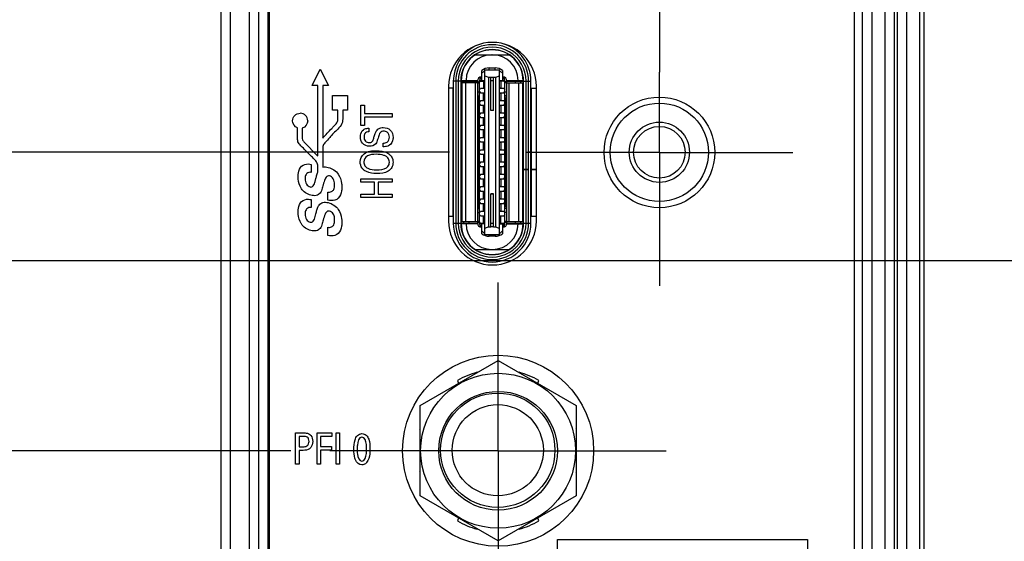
# Model space of a CAD drawing. Header units: inches. Extents: x 0 to 34, y 0 to 22.
# Tile 83 of 128: x 11.564 to 13.141, y 16.545 to 17.381. Entities that reach past the tile are written whole.
import ezdxf

# ---------------------------------------------------------------- set-up
doc = ezdxf.new("R2010")
doc.units = ezdxf.units.IN
doc.header["$LTSCALE"] = 1.87
doc.header["$MEASUREMENT"] = 0
doc.linetypes.add('CENTER', pattern=[0.6, 0.375, -0.075, 0.075, -0.075])
doc.layers.get('0').update_dxf_attribs({"linetype": 'CONTINUOUS'})
for name, color, linetype in [('02___PRT_ALL_AXES', 7, 'CONTINUOUS'), ('DEFAULT_1', 7, 'CENTER'), ('DIMENSIONS', 7, 'CONTINUOUS')]:
    doc.layers.add(name, color=color, linetype=linetype)
doc.styles.get("Standard").update_dxf_attribs({"font": 'txt', "width": 0.8})
doc.dimstyles.new('DIMSTYLE_3', dxfattribs={"dimtxt": 0.125, "dimasz": 0.18, "dimexe": 0.125, "dimexo": 0.0625, "dimgap": 0.03125, "dimtad": 0, "dimtih": 1, "dimtoh": 1, "dimzin": 0, "dimdsep": 46, "dimtxsty": 'STANDARD', "dimblk": '_FILLED', "dimblk1": '_FILLED', "dimblk2": '_FILLED', "dimcen": 0.09, "dimazin": 0, "dimtp": 0.01, "dimtm": 0.01, "dimtfac": 1, "dimtofl": 0, "dimtmove": 0, "dimatfit": 3, "dimldrblk": '_FILLED', "dimfxl": 1, "dimtolj": 1, "dimtzin": 0, "dimarcsym": 0})

# ---------------------------------------------------------------- blocks, each defined once
blk = doc.blocks.new('*D26')
at = {"layer": 'DIMENSIONS', "color": 2, "linetype": 'CONTINUOUS'}
blk.add_line((11.9986, 16.6905), (11.1985, 16.6905), dxfattribs=at)
at = {"layer": 'DIMENSIONS', "color": 2, "linetype": 'CONTINUOUS', "insert": (11.136, 16.753), "char_height": 0.125, "width": 1.325, "attachment_point": 3, "line_spacing_factor": 0.9}
blk.add_mtext('32.66{\\ftxt.shx;\\W1.000000;\\H0.125000; }[1.286]', dxfattribs=at)
blk = doc.blocks.new('_FILLED')
at = {"color": 0, "linetype": 'BYBLOCK'}
blk.add_solid([(0, 0), (-1, 0.1736), (-1, -0.1736)], dxfattribs=at)
blk = doc.blocks.new('*D27')
at = {"layer": 'DIMENSIONS', "color": 2, "linetype": 'CONTINUOUS'}
blk.add_line((12.2525, 17.1687), (11.1985, 17.1687), dxfattribs=at)
at = {"layer": 'DIMENSIONS', "color": 2, "linetype": 'CONTINUOUS', "insert": (11.136, 17.2312), "char_height": 0.125, "width": 1.325, "attachment_point": 3, "line_spacing_factor": 0.9}
blk.add_mtext('44.81{\\ftxt.shx;\\W1.000000;\\H0.125000; }[1.764]', dxfattribs=at)
blk = doc.blocks.new('*D28')
at = {"layer": 'DIMENSIONS', "color": 2, "linetype": 'CONTINUOUS'}
blk.add_line((12.2525, 17.856), (11.1985, 17.856), dxfattribs=at)
at = {"layer": 'DIMENSIONS', "color": 2, "linetype": 'CONTINUOUS', "insert": (11.136, 17.9185), "char_height": 0.125, "width": 1.325, "attachment_point": 3, "line_spacing_factor": 0.9}
blk.add_mtext('62.27{\\ftxt.shx;\\W1.000000;\\H0.125000; }[2.451]', dxfattribs=at)
blk = doc.blocks.new('*D30')
at = {"layer": 'DIMENSIONS', "color": 2, "linetype": 'CONTINUOUS'}
blk.add_line((17.1994, 16.5386), (17.1994, 14.717), dxfattribs=at)
at = {"layer": 'DIMENSIONS', "color": 2, "linetype": 'CONTINUOUS', "insert": (17.1369, 14.6545), "char_height": 0.125, "width": 1.425, "attachment_point": 3, "rotation": 90, "line_spacing_factor": 0.9}
blk.add_mtext('134.95{\\ftxt.shx;\\W1.000000;\\H0.125000; }[5.313]', dxfattribs=at)
blk = doc.blocks.new('*D33')
at = {"layer": 'DIMENSIONS', "color": 2, "linetype": 'CONTINUOUS'}
blk.add_line((19.3089, 16.5386), (19.3089, 14.717), dxfattribs=at)
at = {"layer": 'DIMENSIONS', "color": 2, "linetype": 'CONTINUOUS', "insert": (19.2464, 14.6545), "char_height": 0.125, "width": 1.425, "attachment_point": 3, "rotation": 90, "line_spacing_factor": 0.9}
blk.add_mtext('188.53{\\ftxt.shx;\\W1.000000;\\H0.125000; }[7.423]', dxfattribs=at)
blk = doc.blocks.new('*D38')
at = {"layer": 'DIMENSIONS', "color": 2, "linetype": 'CONTINUOUS'}
blk.add_line((23.5289, 16.5386), (23.5289, 14.717), dxfattribs=at)
at = {"layer": 'DIMENSIONS', "color": 2, "linetype": 'CONTINUOUS', "insert": (23.4664, 14.6545), "char_height": 0.125, "width": 1.525, "attachment_point": 3, "rotation": 90, "line_spacing_factor": 0.9}
blk.add_mtext('295.72{\\ftxt.shx;\\W1.000000;\\H0.125000; }[11.643]', dxfattribs=at)
blk = doc.blocks.new('*D43')
at = {"layer": 'DIMENSIONS', "color": 2, "linetype": 'CONTINUOUS'}
blk.add_line((18.2536, 16.7073), (18.2536, 14.717), dxfattribs=at)
at = {"layer": 'DIMENSIONS', "color": 2, "linetype": 'CONTINUOUS', "insert": (18.1911, 14.6545), "char_height": 0.125, "width": 1.425, "attachment_point": 3, "rotation": 90, "line_spacing_factor": 0.9}
blk.add_mtext('161.73{\\ftxt.shx;\\W1.000000;\\H0.125000; }[6.367]', dxfattribs=at)
blk = doc.blocks.new('*D44')
at = {"layer": 'DIMENSIONS', "color": 2, "linetype": 'CONTINUOUS'}
blk.add_line((17.9661, 16.9948), (11.1985, 16.9948), dxfattribs=at)
at = {"layer": 'DIMENSIONS', "color": 2, "linetype": 'CONTINUOUS', "insert": (11.136, 17.0573), "char_height": 0.125, "width": 1.325, "attachment_point": 3, "line_spacing_factor": 0.9}
blk.add_mtext('40.39{\\ftxt.shx;\\W1.000000;\\H0.125000; }[1.590]', dxfattribs=at)

msp = doc.modelspace()

# ---------------------------------------------------------------- linework, layer by layer
at = {"color": 7, "linetype": 'CONTINUOUS'}
for p, q in [((11.9014, 18.8322), (11.9014, 15.7644)), ((12.9499, 18.8324), (12.9499, 15.5047)), ((12.9649, 18.8324), (12.9649, 15.5047)), ((12.9695, 18.8278), (12.9695, 15.5093)), ((12.9845, 18.8278), (12.9845, 15.5093)), ((11.9319, 18.7818), (11.9319, 15.9366)), ((11.9468, 18.7818), (11.9468, 15.9366)), ((11.9469, 18.7818), (11.9469, 15.9366)), ((11.9619, 18.7818), (11.9619, 15.9366)), ((12.9141, 15.5538), (12.9141, 18.7818)), ((12.9142, 15.5537), (12.9142, 18.7818)), ((12.9292, 15.5537), (12.9292, 18.7818)), ((11.9637, 18.7709), (11.9637, 15.9552)), ((12.9011, 15.5674), (12.9011, 18.7709)), ((13.0053, 18.7771), (13.0053, 15.56)), ((12.3135, 17.3319), (12.3135, 17.3321)), ((12.3213, 17.3325), (12.3205, 17.3325)), ((12.3284, 17.3321), (12.3284, 17.3319)), ((12.2938, 17.3246), (12.348, 17.3246)), ((12.3044, 17.2835), (12.3044, 17.2994)), ((12.3091, 17.037), (12.3091, 17.3004)), ((12.3091, 17.3004), (12.3328, 17.3004)), ((12.3162, 17.3004), (12.3162, 17.3035)), ((12.3162, 17.3035), (12.3257, 17.3035)), ((12.3257, 17.3004), (12.3257, 17.3035)), ((12.3328, 17.037), (12.3328, 17.3004)), ((12.3375, 17.2994), (12.3375, 17.2835)), ((12.2587, 17.2825), (12.2587, 17.0549)), ((12.2705, 17.2825), (12.2587, 17.2825)), ((12.2627, 17.2825), (12.2627, 17.0549)), ((12.2666, 17.2825), (12.2666, 17.0549)), ((12.2705, 17.2825), (12.2705, 17.0549)), ((12.2713, 17.2835), (12.2974, 17.2835)), ((12.2713, 17.2833), (12.2713, 17.2825)), ((12.2713, 17.2825), (12.2973, 17.2825)), ((12.2721, 17.2947), (12.2722, 17.2947)), ((12.2722, 17.2947), (12.2727, 17.2947)), ((12.2732, 17.2967), (12.2728, 17.2967)), ((12.2757, 17.2797), (12.2757, 17.2825)), ((12.2835, 17.2825), (12.2835, 17.2797)), ((12.2934, 17.2825), (12.2934, 17.2835)), ((12.2973, 17.2827), (12.2973, 17.0547)), ((12.3005, 17.0547), (12.3005, 17.2827)), ((12.3005, 17.2805), (12.3024, 17.2825)), ((12.3005, 17.2825), (12.3091, 17.2825)), ((12.3006, 17.2835), (12.3091, 17.2835)), ((12.3013, 17.2825), (12.3013, 17.2835)), ((12.3017, 17.2851), (12.3017, 17.2887)), ((12.3036, 17.2858), (12.3036, 17.289)), ((12.3036, 17.289), (12.3044, 17.289)), ((12.3044, 17.2858), (12.3036, 17.2858)), ((12.3072, 17.2825), (12.3072, 17.2715)), ((12.3091, 17.2909), (12.315, 17.2886)), ((12.315, 17.2886), (12.315, 17.0488)), ((12.315, 17.2886), (12.319, 17.2886)), ((12.319, 17.2356), (12.319, 17.2886)), ((12.319, 17.2885), (12.3229, 17.2885)), ((12.3229, 17.283), (12.319, 17.283)), ((12.3229, 17.2356), (12.3229, 17.2886)), ((12.3229, 17.2886), (12.3268, 17.2886)), ((12.3268, 17.2886), (12.3328, 17.2909)), ((12.3268, 17.0488), (12.3268, 17.2886)), ((12.3328, 17.2835), (12.3413, 17.2835)), ((12.3414, 17.2825), (12.3328, 17.2825)), ((12.3335, 17.2825), (12.3335, 17.2835)), ((12.3347, 17.2825), (12.3347, 17.2715)), ((12.3383, 17.289), (12.3375, 17.289)), ((12.3383, 17.2858), (12.3375, 17.2858)), ((12.3383, 17.289), (12.3383, 17.2858)), ((12.3394, 17.2825), (12.3414, 17.2805)), ((12.3402, 17.2887), (12.3402, 17.2851)), ((12.3414, 17.0547), (12.3414, 17.2827)), ((12.3444, 17.2835), (12.3705, 17.2835)), ((12.3446, 17.0547), (12.3446, 17.2827)), ((12.3446, 17.2825), (12.3705, 17.2825)), ((12.3583, 17.2797), (12.3583, 17.2825)), ((12.3662, 17.2825), (12.3662, 17.2797)), ((12.3691, 17.2967), (12.3687, 17.2967)), ((12.3692, 17.2947), (12.3696, 17.2947)), ((12.3696, 17.2947), (12.3698, 17.2947)), ((12.3705, 17.2825), (12.3705, 17.2833)), ((12.3713, 17.0549), (12.3713, 17.2825)), ((12.3713, 17.2825), (12.3831, 17.2825)), ((12.3753, 17.1415), (12.3753, 17.2825)), ((12.3792, 17.0549), (12.3792, 17.2825)), ((12.3831, 17.1691), (12.3831, 17.2825)), ((12.2587, 17.2711), (12.2511, 17.2711)), ((12.258, 17.2711), (12.258, 17.0663)), ((12.2721, 17.2789), (12.2705, 17.2789)), ((12.2705, 17.273), (12.2713, 17.273)), ((12.2713, 17.273), (12.2713, 17.0644)), ((12.2721, 17.2797), (12.2721, 17.0577)), ((12.2973, 17.2797), (12.2721, 17.2797)), ((12.2784, 17.2797), (12.2784, 17.0577)), ((12.2942, 17.0577), (12.2942, 17.2797)), ((12.2973, 17.2815), (12.3005, 17.2815)), ((12.2973, 17.2795), (12.3005, 17.2795)), ((12.3005, 17.2685), (12.3024, 17.2705)), ((12.3091, 17.2705), (12.3024, 17.2705)), ((12.3072, 17.2715), (12.3091, 17.2715)), ((12.3328, 17.2715), (12.3347, 17.2715)), ((12.3394, 17.2705), (12.3328, 17.2705)), ((12.3394, 17.2705), (12.3414, 17.2685)), ((12.3446, 17.2815), (12.3414, 17.2815)), ((12.3446, 17.2795), (12.3414, 17.2795)), ((12.3446, 17.2797), (12.3698, 17.2797)), ((12.3477, 17.2797), (12.3477, 17.0577)), ((12.3635, 17.0577), (12.3635, 17.2797)), ((12.3698, 17.0577), (12.3698, 17.2797)), ((12.3698, 17.2789), (12.3713, 17.2789)), ((12.3705, 17.0644), (12.3705, 17.273)), ((12.3705, 17.273), (12.3713, 17.273)), ((12.3831, 17.2711), (12.3917, 17.2711)), ((12.3839, 17.1415), (12.3839, 17.2711)), ((12.2973, 17.2653), (12.3005, 17.2653)), ((12.2975, 17.2591), (12.3005, 17.2591)), ((12.2993, 17.0822), (12.2993, 17.2552)), ((12.2993, 17.2552), (12.3005, 17.2552)), ((12.3005, 17.2657), (12.3024, 17.2638)), ((12.3024, 17.2508), (12.3005, 17.2488)), ((12.3024, 17.2638), (12.3091, 17.2638)), ((12.3091, 17.2508), (12.3024, 17.2508)), ((12.3072, 17.2518), (12.3072, 17.2628)), ((12.3091, 17.2628), (12.3072, 17.2628)), ((12.3072, 17.2518), (12.3091, 17.2518)), ((12.3328, 17.2638), (12.3394, 17.2638)), ((12.3347, 17.2628), (12.3328, 17.2628)), ((12.3328, 17.2518), (12.3347, 17.2518)), ((12.3394, 17.2508), (12.3328, 17.2508)), ((12.3347, 17.2628), (12.3347, 17.2518)), ((12.3394, 17.2638), (12.3414, 17.2657)), ((12.3394, 17.2508), (12.3414, 17.2488)), ((12.3414, 17.2653), (12.3446, 17.2653)), ((12.3443, 17.2591), (12.3414, 17.2591)), ((12.3426, 17.2552), (12.3414, 17.2552)), ((12.3426, 17.2552), (12.3426, 17.0822)), ((12.3005, 17.2461), (12.3024, 17.2441)), ((12.3024, 17.2441), (12.3091, 17.2441)), ((12.3072, 17.2321), (12.3072, 17.2431)), ((12.3091, 17.2431), (12.3072, 17.2431)), ((12.3229, 17.2356), (12.319, 17.2356)), ((12.3229, 17.2356), (12.319, 17.2356)), ((12.3328, 17.2441), (12.3394, 17.2441)), ((12.3347, 17.2431), (12.3328, 17.2431)), ((12.3347, 17.2431), (12.3347, 17.2321)), ((12.3394, 17.2441), (12.3414, 17.2461)), ((12.3024, 17.2311), (12.3005, 17.2291)), ((12.3005, 17.2264), (12.3024, 17.2244)), ((12.3091, 17.2311), (12.3024, 17.2311)), ((12.3024, 17.2244), (12.3091, 17.2244)), ((12.3072, 17.2321), (12.3091, 17.2321)), ((12.3072, 17.2124), (12.3072, 17.2234)), ((12.3091, 17.2234), (12.3072, 17.2234)), ((12.3328, 17.2321), (12.3347, 17.2321)), ((12.3394, 17.2311), (12.3328, 17.2311)), ((12.3328, 17.2244), (12.3394, 17.2244)), ((12.3347, 17.2234), (12.3328, 17.2234)), ((12.3347, 17.2234), (12.3347, 17.2124)), ((12.3394, 17.2311), (12.3414, 17.2291)), ((12.3394, 17.2244), (12.3414, 17.2264)), ((12.3024, 17.2114), (12.3005, 17.2094)), ((12.3005, 17.2067), (12.3024, 17.2047)), ((12.3091, 17.2114), (12.3024, 17.2114)), ((12.3024, 17.2047), (12.3091, 17.2047)), ((12.3072, 17.2124), (12.3091, 17.2124)), ((12.3072, 17.1927), (12.3072, 17.2037)), ((12.3091, 17.2037), (12.3072, 17.2037)), ((12.3328, 17.2124), (12.3347, 17.2124)), ((12.3394, 17.2114), (12.3328, 17.2114)), ((12.3328, 17.2047), (12.3394, 17.2047)), ((12.3347, 17.2037), (12.3328, 17.2037)), ((12.3347, 17.2037), (12.3347, 17.1927)), ((12.3394, 17.2114), (12.3414, 17.2094)), ((12.3394, 17.2047), (12.3414, 17.2067)), ((12.3024, 17.1917), (12.3005, 17.1898)), ((12.3005, 17.187), (12.3024, 17.185)), ((12.3091, 17.1917), (12.3024, 17.1917)), ((12.3072, 17.1927), (12.3091, 17.1927)), ((12.3328, 17.1927), (12.3347, 17.1927)), ((12.3394, 17.1917), (12.3328, 17.1917)), ((12.3394, 17.1917), (12.3414, 17.1898)), ((12.3394, 17.185), (12.3414, 17.187)), ((12.3024, 17.172), (12.3005, 17.1701)), ((12.3024, 17.185), (12.3091, 17.185)), ((12.3091, 17.172), (12.3024, 17.172)), ((12.3072, 17.173), (12.3072, 17.1841)), ((12.3091, 17.1841), (12.3072, 17.1841)), ((12.3072, 17.173), (12.3091, 17.173)), ((12.3328, 17.185), (12.3394, 17.185)), ((12.3347, 17.1841), (12.3328, 17.1841)), ((12.3328, 17.173), (12.3347, 17.173)), ((12.3394, 17.172), (12.3328, 17.172)), ((12.3347, 17.1841), (12.3347, 17.173)), ((12.3394, 17.172), (12.3414, 17.1701)), ((12.3005, 17.1673), (12.3024, 17.1654)), ((12.3024, 17.1654), (12.3091, 17.1654)), ((12.3072, 17.1644), (12.3072, 17.1533)), ((12.3091, 17.1644), (12.3072, 17.1644)), ((12.3328, 17.1654), (12.3394, 17.1654)), ((12.3347, 17.1644), (12.3328, 17.1644)), ((12.3347, 17.1644), (12.3347, 17.1533)), ((12.3394, 17.1654), (12.3414, 17.1673)), ((12.3792, 17.1691), (12.3831, 17.1691)), ((12.3831, 17.1683), (12.3792, 17.1683)), ((12.3831, 17.0549), (12.3831, 17.1683)), ((12.3024, 17.1524), (12.3005, 17.1504)), ((12.3005, 17.1476), (12.3024, 17.1457)), ((12.3091, 17.1524), (12.3024, 17.1524)), ((12.3024, 17.1457), (12.3091, 17.1457)), ((12.3072, 17.1533), (12.3091, 17.1533)), ((12.3072, 17.1337), (12.3072, 17.1447)), ((12.3091, 17.1447), (12.3072, 17.1447)), ((12.3328, 17.1533), (12.3347, 17.1533)), ((12.3394, 17.1524), (12.3328, 17.1524)), ((12.3328, 17.1457), (12.3394, 17.1457)), ((12.3347, 17.1447), (12.3328, 17.1447)), ((12.3347, 17.1447), (12.3347, 17.1337)), ((12.3394, 17.1524), (12.3414, 17.1504)), ((12.3394, 17.1457), (12.3414, 17.1476)), ((12.3713, 17.1415), (12.3792, 17.1415)), ((12.3713, 17.1407), (12.3792, 17.1407)), ((12.3753, 17.0549), (12.3753, 17.1407)), ((12.3831, 17.1415), (12.3917, 17.1415)), ((12.3831, 17.1407), (12.3917, 17.1407)), ((12.3839, 17.0663), (12.3839, 17.1407)), ((12.3024, 17.1327), (12.3005, 17.1307)), ((12.3005, 17.128), (12.3024, 17.126)), ((12.3091, 17.1327), (12.3024, 17.1327)), ((12.3024, 17.126), (12.3091, 17.126)), ((12.3072, 17.1337), (12.3091, 17.1337)), ((12.3072, 17.114), (12.3072, 17.125)), ((12.3091, 17.125), (12.3072, 17.125)), ((12.3328, 17.1337), (12.3347, 17.1337)), ((12.3394, 17.1327), (12.3328, 17.1327)), ((12.3328, 17.126), (12.3394, 17.126)), ((12.3347, 17.125), (12.3328, 17.125)), ((12.3347, 17.125), (12.3347, 17.114)), ((12.3394, 17.1327), (12.3414, 17.1307)), ((12.3394, 17.126), (12.3414, 17.128)), ((12.3024, 17.113), (12.3005, 17.111)), ((12.3005, 17.1083), (12.3024, 17.1063)), ((12.3091, 17.113), (12.3024, 17.113)), ((12.3072, 17.114), (12.3091, 17.114)), ((12.3328, 17.114), (12.3347, 17.114)), ((12.3394, 17.113), (12.3328, 17.113)), ((12.3394, 17.113), (12.3414, 17.111)), ((12.3394, 17.1063), (12.3414, 17.1083)), ((12.3024, 17.0933), (12.3005, 17.0913)), ((12.3024, 17.1063), (12.3091, 17.1063)), ((12.3091, 17.0933), (12.3024, 17.0933)), ((12.3072, 17.0943), (12.3072, 17.1053)), ((12.3091, 17.1053), (12.3072, 17.1053)), ((12.3072, 17.0943), (12.3091, 17.0943)), ((12.319, 17.0488), (12.319, 17.1018)), ((12.3229, 17.1018), (12.319, 17.1018)), ((12.319, 17.1018), (12.3229, 17.1018)), ((12.3229, 17.0488), (12.3229, 17.1018)), ((12.3328, 17.1063), (12.3394, 17.1063)), ((12.3347, 17.1053), (12.3328, 17.1053)), ((12.3328, 17.0943), (12.3347, 17.0943)), ((12.3394, 17.0933), (12.3328, 17.0933)), ((12.3347, 17.1053), (12.3347, 17.0943)), ((12.3394, 17.0933), (12.3414, 17.0913)), ((12.2975, 17.0783), (12.3005, 17.0783)), ((12.2993, 17.0822), (12.3005, 17.0822)), ((12.3005, 17.0886), (12.3024, 17.0866)), ((12.3024, 17.0866), (12.3091, 17.0866)), ((12.3072, 17.0746), (12.3072, 17.0856)), ((12.3091, 17.0856), (12.3072, 17.0856)), ((12.3328, 17.0866), (12.3394, 17.0866)), ((12.3347, 17.0856), (12.3328, 17.0856)), ((12.3347, 17.0856), (12.3347, 17.0746)), ((12.3394, 17.0866), (12.3414, 17.0886)), ((12.3426, 17.0822), (12.3414, 17.0822)), ((12.3443, 17.0783), (12.3414, 17.0783)), ((12.2511, 17.0663), (12.2587, 17.0663)), ((12.2705, 17.0644), (12.2713, 17.0644)), ((12.2973, 17.0721), (12.3005, 17.0721)), ((12.3005, 17.0717), (12.3024, 17.0736)), ((12.3024, 17.0669), (12.3005, 17.0689)), ((12.3091, 17.0736), (12.3024, 17.0736)), ((12.3024, 17.0669), (12.3091, 17.0669)), ((12.3072, 17.0746), (12.3091, 17.0746)), ((12.3072, 17.0549), (12.3072, 17.0659)), ((12.3091, 17.0659), (12.3072, 17.0659)), ((12.3328, 17.0746), (12.3347, 17.0746)), ((12.3394, 17.0736), (12.3328, 17.0736)), ((12.3328, 17.0669), (12.3394, 17.0669)), ((12.3347, 17.0659), (12.3328, 17.0659)), ((12.3347, 17.0549), (12.3347, 17.0659)), ((12.3394, 17.0736), (12.3414, 17.0717)), ((12.3414, 17.0689), (12.3394, 17.0669)), ((12.3446, 17.0721), (12.3414, 17.0721)), ((12.3713, 17.0644), (12.3705, 17.0644)), ((12.3831, 17.0663), (12.3917, 17.0663)), ((12.2587, 17.0549), (12.2705, 17.0549)), ((12.2705, 17.0585), (12.2721, 17.0585)), ((12.2713, 17.0549), (12.2713, 17.0541)), ((12.2713, 17.0549), (12.2973, 17.0549)), ((12.2974, 17.0539), (12.2713, 17.0539)), ((12.2721, 17.0577), (12.2973, 17.0577)), ((12.2757, 17.0549), (12.2757, 17.0577)), ((12.2835, 17.0577), (12.2835, 17.0549)), ((12.2973, 17.0579), (12.3005, 17.0579)), ((12.2973, 17.0559), (12.3005, 17.0559)), ((12.3024, 17.0549), (12.3005, 17.0569)), ((12.3005, 17.0549), (12.3091, 17.0549)), ((12.3091, 17.0539), (12.3006, 17.0539)), ((12.3017, 17.0487), (12.3017, 17.0523)), ((12.3036, 17.0484), (12.3036, 17.0516)), ((12.3036, 17.0516), (12.3044, 17.0516)), ((12.3036, 17.0484), (12.3044, 17.0484)), ((12.3044, 17.038), (12.3044, 17.0539)), ((12.3083, 17.0549), (12.3083, 17.0539)), ((12.315, 17.0488), (12.3091, 17.0465)), ((12.315, 17.0488), (12.319, 17.0488)), ((12.3229, 17.0544), (12.319, 17.0544)), ((12.3229, 17.0489), (12.319, 17.0489)), ((12.3229, 17.0488), (12.3268, 17.0488)), ((12.3268, 17.0488), (12.3328, 17.0465)), ((12.3328, 17.0549), (12.3414, 17.0549)), ((12.3328, 17.0539), (12.3413, 17.0539)), ((12.3375, 17.0539), (12.3375, 17.038)), ((12.3375, 17.0516), (12.3383, 17.0516)), ((12.3383, 17.0484), (12.3375, 17.0484)), ((12.3383, 17.0516), (12.3383, 17.0484)), ((12.3414, 17.0569), (12.3394, 17.0549)), ((12.3402, 17.0523), (12.3402, 17.0487)), ((12.3406, 17.0549), (12.3406, 17.0539)), ((12.3414, 17.0579), (12.3446, 17.0579)), ((12.3446, 17.0559), (12.3414, 17.0559)), ((12.3444, 17.0539), (12.3705, 17.0539)), ((12.3446, 17.0577), (12.3698, 17.0577)), ((12.3446, 17.0549), (12.3705, 17.0549)), ((12.3485, 17.0549), (12.3485, 17.0539)), ((12.3583, 17.0549), (12.3583, 17.0577)), ((12.3662, 17.0577), (12.3662, 17.0549)), ((12.3713, 17.0585), (12.3698, 17.0585)), ((12.3705, 17.0541), (12.3705, 17.0549)), ((12.3713, 17.0549), (12.3831, 17.0549)), ((12.2727, 17.0427), (12.2722, 17.0427)), ((12.2728, 17.0407), (12.2732, 17.0407)), ((12.3091, 17.037), (12.3328, 17.037)), ((12.3162, 17.0339), (12.3162, 17.037)), ((12.3257, 17.0339), (12.3162, 17.0339)), ((12.3257, 17.037), (12.3257, 17.0339)), ((12.3687, 17.0407), (12.3691, 17.0407)), ((12.3692, 17.0427), (12.3696, 17.0427)), ((12.2938, 17.0128), (12.348, 17.0128)), ((12.3135, 17.0052), (12.3135, 17.0055)), ((12.3205, 17.0049), (12.3213, 17.0049)), ((12.3284, 17.0055), (12.3284, 17.0052)), ((12.2054, 16.7627), (12.3304, 16.8349)), ((12.3304, 16.8349), (12.4554, 16.7627)), ((12.2972, 16.8157), (12.2969, 16.8162)), ((12.3639, 16.8162), (12.3637, 16.8157)), ((12.2653, 16.8031), (12.2668, 16.7982)), ((12.394, 16.7982), (12.3956, 16.8031)), ((12.2054, 16.6184), (12.2054, 16.7627)), ((12.4554, 16.7627), (12.4554, 16.6184)), ((12.2048, 16.724), (12.2054, 16.7237)), ((12.4554, 16.7237), (12.456, 16.724)), ((12.2054, 16.6574), (12.2048, 16.657)), ((12.456, 16.657), (12.4554, 16.6574)), ((12.3304, 16.5462), (12.2054, 16.6184)), ((12.4554, 16.6184), (12.3304, 16.5462)), ((12.2668, 16.5829), (12.2653, 16.578)), ((12.3956, 16.578), (12.394, 16.5829))]:
    msp.add_line(p, q, dxfattribs=at)
at = {"color": 40, "linetype": 'CONTINUOUS'}
for p, q in [((12.0327, 17.2756), (12.0457, 17.3015)), ((12.0457, 17.3015), (12.0586, 17.2756)), ((12.0418, 17.2756), (12.0327, 17.2756)), ((12.0418, 17.1626), (12.0418, 17.2756)), ((12.0496, 17.2756), (12.0496, 17.191)), ((12.0586, 17.2756), (12.0496, 17.2756)), ((12.0651, 17.2357), (12.0651, 17.2596)), ((12.0651, 17.2596), (12.089, 17.2596)), ((12.089, 17.2596), (12.089, 17.2357)), ((12.074, 17.2357), (12.0651, 17.2357)), ((12.074, 17.2244), (12.074, 17.2357)), ((12.0818, 17.2357), (12.0818, 17.2244)), ((12.089, 17.2357), (12.0818, 17.2357)), ((12.1108, 17.2114), (12.1108, 17.2438)), ((12.1108, 17.2438), (12.1167, 17.2438)), ((12.1167, 17.2438), (12.1167, 17.2304)), ((12.1167, 17.2304), (12.161, 17.2304)), ((12.1167, 17.2249), (12.1167, 17.2114)), ((12.161, 17.2249), (12.1167, 17.2249)), ((12.161, 17.2304), (12.161, 17.2249)), ((12.0091, 17.1927), (12.0091, 17.2075)), ((12.0169, 17.2072), (12.0169, 17.1927)), ((12.1167, 17.2114), (12.1108, 17.2114)), ((12.1233, 17.207), (12.1233, 17.2012)), ((12.0203, 17.1843), (12.0409, 17.1635)), ((12.0497, 17.1779), (12.0496, 17.1748)), ((12.0496, 17.1748), (12.0496, 17.1446)), ((12.1463, 17.1774), (12.1463, 17.1832)), ((12.0409, 17.1635), (12.0418, 17.1626)), ((12.0313, 17.1491), (12.0313, 17.1363)), ((12.0418, 17.1366), (12.0418, 17.1445)), ((12.0374, 17.1219), (12.0385, 17.1263)), ((12.0414, 17.1356), (12.0418, 17.1366)), ((12.1108, 17.1205), (12.1108, 17.126)), ((12.1108, 17.126), (12.161, 17.126)), ((12.161, 17.126), (12.161, 17.1205)), ((12.0502, 17.116), (12.0499, 17.1147)), ((12.0503, 17.1164), (12.0502, 17.116)), ((12.1323, 17.1205), (12.1108, 17.1205)), ((12.1323, 17.1014), (12.1323, 17.1205)), ((12.1383, 17.1205), (12.1383, 17.1014)), ((12.161, 17.1205), (12.1383, 17.1205)), ((12.0313, 17.0926), (12.0313, 17.0798)), ((12.0579, 17.0916), (12.0579, 17.1048)), ((12.1108, 17.0959), (12.1108, 17.1014)), ((12.1108, 17.1014), (12.1323, 17.1014)), ((12.161, 17.0959), (12.1108, 17.0959)), ((12.1383, 17.1014), (12.161, 17.1014)), ((12.161, 17.1014), (12.161, 17.0959)), ((12.0502, 17.0595), (12.0499, 17.0582)), ((12.0579, 17.0351), (12.0579, 17.0483)), ((12.0062, 16.6688), (12.0062, 16.719)), ((12.0062, 16.719), (12.0196, 16.719)), ((12.0405, 16.6688), (12.0405, 16.719)), ((12.0405, 16.719), (12.0644, 16.719)), ((12.0644, 16.719), (12.0644, 16.7131)), ((12.071, 16.6688), (12.071, 16.719)), ((12.071, 16.719), (12.0766, 16.719)), ((12.0766, 16.719), (12.0766, 16.6688)), ((12.0117, 16.7133), (12.0117, 16.6969)), ((12.0195, 16.7133), (12.0117, 16.7133)), ((12.0462, 16.7131), (12.0462, 16.6974)), ((12.0644, 16.7131), (12.0462, 16.7131)), ((12.0117, 16.6969), (12.0184, 16.6969)), ((12.0117, 16.6911), (12.0117, 16.6688)), ((12.0182, 16.6911), (12.0117, 16.6911)), ((12.0462, 16.6974), (12.0634, 16.6974)), ((12.0462, 16.6916), (12.0462, 16.6688)), ((12.0634, 16.6916), (12.0462, 16.6916)), ((12.0634, 16.6974), (12.0634, 16.6916)), ((12.0117, 16.6688), (12.0062, 16.6688)), ((12.0462, 16.6688), (12.0405, 16.6688)), ((12.0766, 16.6688), (12.071, 16.6688)), ((12.4258, 15.7521), (12.4258, 16.5484)), ((12.4258, 16.5484), (12.826, 16.5484)), ((12.826, 16.5484), (12.826, 16.2916))]:
    msp.add_line(p, q, dxfattribs=at)
at = {"color": 7, "linetype": 'CONTINUOUS'}
msp.add_lwpolyline([(11.8864, 18.8322), (11.8864, 15.7601), (11.8864, 15.755), (11.8864, 15.7501), (11.8864, 15.7454), (11.8864, 15.7408)], dxfattribs=at)
for centre, radius in [((12.5887, 17.1685), 0.0482), ((12.5887, 17.1685), 0.0413), ((12.3304, 16.6905), 0.124), ((12.3304, 16.6905), 0.095)]:
    msp.add_circle(centre, radius, dxfattribs=at)
for centre, radius, start, end in [((12.3209, 17.2825), 0.0622, 118.4166, 180), ((12.3209, 17.2825), 0.0583, 0, 180), ((12.3209, 17.2825), 0.0543, 359.9999, 180.0001), ((12.3209, 17.2825), 0.0504, 0, 180), ((12.3205, 17.2833), 0.0492, 90, 180), ((12.3213, 17.2833), 0.0492, 0, 90), ((12.3209, 17.2825), 0.0622, 0, 73.5393), ((12.3205, 17.2833), 0.0413, 90, 179.7272), ((12.3213, 17.2833), 0.0413, 0.2728, 89.9808), ((12.3162, 17.2846), 0.0189, 90, 128.6822), ((12.3162, 17.2846), 0.0157, 116.7437, 138.5904), ((12.3257, 17.2846), 0.0189, 51.3178, 90), ((12.3257, 17.2846), 0.0157, 41.4096, 63.2563), ((12.3036, 17.2827), 0.0063, 90, 180), ((12.3036, 17.2827), 0.00315, 90, 180), ((12.3383, 17.2827), 0.0063, 0, 90), ((12.3383, 17.2827), 0.00315, 0, 90), ((12.3209, 17.0549), 0.0622, 180, 360), ((12.3209, 17.0549), 0.0583, 180, 360), ((12.3209, 17.0549), 0.0543, 179.9999, 0.0001), ((12.3209, 17.0549), 0.0504, 180, 360), ((12.3205, 17.0541), 0.0492, 180, 270), ((12.3205, 17.0541), 0.0413, 180.2728, 269.9808), ((12.3036, 17.0547), 0.0063, 180, 270), ((12.3036, 17.0547), 0.00315, 180, 270), ((12.3213, 17.0541), 0.0492, 270, 360), ((12.3213, 17.0541), 0.0413, 270, 359.7272), ((12.3383, 17.0547), 0.0063, 270, 360), ((12.3383, 17.0547), 0.00315, 270, 360), ((12.272, 17.0275), 0.0152, 89.2264, 89.947), ((12.3162, 17.0528), 0.0157, 221.4096, 243.2563), ((12.3162, 17.0528), 0.0189, 231.3178, 270), ((12.3257, 17.0528), 0.0189, 270, 308.6822), ((12.3257, 17.0528), 0.0157, 296.7437, 318.5904), ((12.3699, 17.0646), 0.0219, 269.4562, 269.9621), ((12.3304, 16.6905), 0.13, 104.9332, 120.0668), ((12.3304, 16.6905), 0.13, 59.9332, 75.0668), ((12.3304, 16.6905), 0.13, 164.225, 165.0668), ((12.3304, 16.6905), 0.13, 14.9332, 15.8311), ((12.3304, 16.6905), 0.13, 194.9332, 195.775), ((12.3304, 16.6905), 0.13, 344.1689, 345.0668), ((12.3304, 16.6905), 0.13, 239.9332, 255.0668), ((12.3304, 16.6905), 0.13, 284.9332, 300.0668)]:
    msp.add_arc(centre, radius, start, end, dxfattribs=at)
at = {"color": 40, "linetype": 'CONTINUOUS'}
for centre, radius, start, end in [((12.0135, 17.2189), 0.0121, 0.021, 89.979), ((10.8987, 17.3642), 1.1772, 345.2993, 345.5196), ((12.0425, 17.0614), 0.00792, 346.2504, 348.9679)]:
    msp.add_arc(centre, radius, start, end, dxfattribs=at)
at = {"color": 7, "linetype": 'CONTINUOUS'}
for centre, major_axis, start_param, end_param in [((12.2977, 17.2622), (0, 0.00315), -3.394273, -3.252934), ((12.2973, 17.2552), (0, 0.00394), -1.570796, -0.111341), ((12.3446, 17.2552), (0, 0.00394), 0.111341, 1.570796), ((12.3442, 17.2622), (0, 0.00315), -3.030252, -2.888912), ((12.2977, 17.0752), (0, 0.00315), 0.111341, 0.25268), ((12.2973, 17.0822), (0, 0.00394), -3.030252, -1.570796), ((12.3446, 17.0822), (0, 0.00394), -4.712389, -3.252934), ((12.3442, 17.0752), (0, 0.00315), -0.25268, -0.111341)]:
    msp.add_ellipse(centre, major_axis=major_axis, ratio=0.5, start_param=start_param, end_param=end_param, dxfattribs=at)
at = {"color": 40, "linetype": 'CONTINUOUS'}
for points, knots in [([(12.0013, 17.2189), (12.0013, 17.222), (12.0039, 17.2284), (12.0104, 17.231), (12.0135, 17.231)], [0, 0, 0, 0, 0.499277, 1, 1, 1, 1]), ([(12.0681, 17.2109), (12.07, 17.2129), (12.0737, 17.2168), (12.074, 17.2221), (12.074, 17.2244)], [0, 0, 0, 0, 0.544079, 1, 1, 1, 1]), ([(12.0818, 17.2244), (12.0818, 17.2211), (12.0811, 17.2137), (12.0762, 17.2081), (12.0736, 17.2054)], [0, 0, 0, 0, 0.467055, 1, 1, 1, 1]), ([(12.0496, 17.191), (12.0543, 17.1963), (12.0604, 17.203), (12.0667, 17.2095), (12.0681, 17.2109)], [0, 0, 0, 0, 0.781053, 1, 1, 1, 1]), ([(12.0736, 17.2054), (12.0692, 17.2011), (12.062, 17.194), (12.0546, 17.1848), (12.0498, 17.1801), (12.0497, 17.1779)], [0, 0, 0, 0, 0.505719, 0.819148, 1, 1, 1, 1]), ([(12.1098, 17.1933), (12.1098, 17.1941), (12.11, 17.1982), (12.1121, 17.2026), (12.1148, 17.2045)], [0, 0, 0, 0, 0.195211, 1, 1, 1, 1]), ([(12.1148, 17.2045), (12.1155, 17.2051), (12.1181, 17.2066), (12.1212, 17.2069), (12.1233, 17.207)], [0, 0, 0, 0, 0.297001, 1, 1, 1, 1]), ([(12.1312, 17.1911), (12.1318, 17.193), (12.1332, 17.1974), (12.1348, 17.202), (12.1365, 17.204)], [0, 0, 0, 0, 0.42926, 1, 1, 1, 1]), ([(12.1365, 17.204), (12.1372, 17.2049), (12.1401, 17.2074), (12.144, 17.208), (12.1465, 17.208)], [0, 0, 0, 0, 0.305385, 1, 1, 1, 1]), ([(12.1465, 17.208), (12.1505, 17.208), (12.1594, 17.2054), (12.1622, 17.1964), (12.1622, 17.1922)], [0, 0, 0, 0, 0.485275, 1, 1, 1, 1]), ([(12.0146, 17.1789), (12.0128, 17.1809), (12.0091, 17.1848), (12.0091, 17.1903), (12.0091, 17.1927)], [0, 0, 0, 0, 0.514857, 1, 1, 1, 1]), ([(12.0169, 17.1927), (12.0169, 17.1912), (12.0166, 17.1878), (12.0192, 17.1855), (12.0203, 17.1843)], [0, 0, 0, 0, 0.484306, 1, 1, 1, 1]), ([(12.1245, 17.178), (12.1204, 17.178), (12.112, 17.1813), (12.1098, 17.1896), (12.1098, 17.1933)], [0, 0, 0, 0, 0.523969, 1, 1, 1, 1]), ([(12.1233, 17.2012), (12.121, 17.2011), (12.1163, 17.1994), (12.1157, 17.1947), (12.1157, 17.1928)], [0, 0, 0, 0, 0.539897, 1, 1, 1, 1]), ([(12.1157, 17.1928), (12.1157, 17.1905), (12.1168, 17.1856), (12.1217, 17.1839), (12.1238, 17.1839)], [0, 0, 0, 0, 0.518214, 1, 1, 1, 1]), ([(12.1238, 17.1839), (12.1255, 17.1839), (12.1296, 17.1852), (12.1307, 17.1892), (12.1312, 17.1911)], [0, 0, 0, 0, 0.460959, 1, 1, 1, 1]), ([(12.1388, 17.1931), (12.1384, 17.1917), (12.1372, 17.188), (12.136, 17.1841), (12.1344, 17.1822)], [0, 0, 0, 0, 0.354547, 1, 1, 1, 1]), ([(12.1473, 17.2023), (12.1452, 17.2023), (12.1404, 17.2002), (12.1395, 17.1954), (12.1388, 17.1931)], [0, 0, 0, 0, 0.461474, 1, 1, 1, 1]), ([(12.1463, 17.1832), (12.1485, 17.1833), (12.1542, 17.1837), (12.1563, 17.1899), (12.1563, 17.1929)], [0, 0, 0, 0, 0.416279, 1, 1, 1, 1]), ([(12.1563, 17.1929), (12.1563, 17.1957), (12.1542, 17.2011), (12.1492, 17.2023), (12.1473, 17.2023)], [0, 0, 0, 0, 0.603078, 1, 1, 1, 1]), ([(12.1622, 17.1922), (12.1622, 17.1913), (12.1619, 17.1867), (12.1596, 17.1817), (12.1565, 17.1798)], [0, 0, 0, 0, 0.200639, 1, 1, 1, 1]), ([(12.0354, 17.158), (12.0338, 17.1596), (12.0268, 17.1666), (12.0198, 17.1734), (12.0146, 17.1789)], [0, 0, 0, 0, 0.236127, 1, 1, 1, 1]), ([(12.1565, 17.1798), (12.1556, 17.1792), (12.1524, 17.1777), (12.1488, 17.1774), (12.1463, 17.1774)], [0, 0, 0, 0, 0.294273, 1, 1, 1, 1]), ([(12.0418, 17.1445), (12.0418, 17.1468), (12.0412, 17.1521), (12.0374, 17.156), (12.0354, 17.158)], [0, 0, 0, 0, 0.444702, 1, 1, 1, 1]), ([(12.1095, 17.1529), (12.1095, 17.1579), (12.1158, 17.17), (12.1288, 17.171), (12.1354, 17.171)], [0, 0, 0, 0, 0.425095, 1, 1, 1, 1]), ([(12.1353, 17.1652), (12.1305, 17.1652), (12.1212, 17.1653), (12.1153, 17.1567), (12.1153, 17.153)], [0, 0, 0, 0, 0.566715, 1, 1, 1, 1]), ([(12.1517, 17.1615), (12.1504, 17.1624), (12.1452, 17.1646), (12.1394, 17.1652), (12.1353, 17.1652)], [0, 0, 0, 0, 0.273474, 1, 1, 1, 1]), ([(12.1354, 17.171), (12.1417, 17.171), (12.1513, 17.17), (12.1608, 17.1617), (12.1622, 17.1556), (12.1622, 17.1525)], [0, 0, 0, 0, 0.517298, 0.746566, 1, 1, 1, 1]), ([(12.1563, 17.1527), (12.1563, 17.1551), (12.1551, 17.1588), (12.1525, 17.161), (12.1517, 17.1615)], [0, 0, 0, 0, 0.717747, 1, 1, 1, 1]), ([(12.0103, 17.13), (12.0103, 17.1318), (12.0106, 17.1375), (12.0128, 17.1436), (12.0158, 17.1463)], [0, 0, 0, 0, 0.302308, 1, 1, 1, 1]), ([(12.0158, 17.1463), (12.0186, 17.1489), (12.0245, 17.1503), (12.0297, 17.1494), (12.0313, 17.1491)], [0, 0, 0, 0, 0.703892, 1, 1, 1, 1]), ([(12.1162, 17.1395), (12.1149, 17.1405), (12.1112, 17.144), (12.1095, 17.1494), (12.1095, 17.1529)], [0, 0, 0, 0, 0.310864, 1, 1, 1, 1]), ([(12.1153, 17.153), (12.1153, 17.1508), (12.1164, 17.1464), (12.1239, 17.1407), (12.131, 17.1402), (12.1358, 17.1402)], [0, 0, 0, 0, 0.242238, 0.467552, 1, 1, 1, 1]), ([(12.1622, 17.1525), (12.1622, 17.1495), (12.161, 17.1437), (12.1519, 17.1353), (12.1424, 17.1344), (12.1362, 17.1344)], [0, 0, 0, 0, 0.250156, 0.475491, 1, 1, 1, 1]), ([(12.1517, 17.1438), (12.1525, 17.1443), (12.1552, 17.1465), (12.1563, 17.1502), (12.1563, 17.1527)], [0, 0, 0, 0, 0.283286, 1, 1, 1, 1]), ([(12.0155, 17.1101), (12.0146, 17.1114), (12.0113, 17.1175), (12.0103, 17.1246), (12.0103, 17.13)], [0, 0, 0, 0, 0.228061, 1, 1, 1, 1]), ([(12.024, 17.1345), (12.0235, 17.1341), (12.0218, 17.1316), (12.0214, 17.1283), (12.0214, 17.1259)], [0, 0, 0, 0, 0.205172, 1, 1, 1, 1]), ([(12.0385, 17.1263), (12.0388, 17.1273), (12.0397, 17.1305), (12.0406, 17.1336), (12.0414, 17.1356)], [0, 0, 0, 0, 0.326157, 1, 1, 1, 1]), ([(12.0603, 17.1308), (12.0593, 17.131), (12.0561, 17.1305), (12.0526, 17.1246), (12.0511, 17.1196), (12.0503, 17.1164)], [0, 0, 0, 0, 0.153369, 0.469207, 1, 1, 1, 1]), ([(12.0745, 17.1333), (12.0775, 17.129), (12.0798, 17.1218), (12.0802, 17.1146), (12.0802, 17.1126)], [0, 0, 0, 0, 0.72496, 1, 1, 1, 1]), ([(12.1362, 17.1344), (12.1347, 17.1344), (12.1278, 17.1346), (12.1205, 17.1364), (12.1162, 17.1395)], [0, 0, 0, 0, 0.226015, 1, 1, 1, 1]), ([(12.0295, 17.1129), (12.0311, 17.1125), (12.0359, 17.1147), (12.0367, 17.1193), (12.0374, 17.1219)], [0, 0, 0, 0, 0.373966, 1, 1, 1, 1]), ([(12.0499, 17.1147), (12.0496, 17.1134), (12.0485, 17.1093), (12.0471, 17.1052), (12.0453, 17.1029)], [0, 0, 0, 0, 0.321905, 1, 1, 1, 1]), ([(12.066, 17.1071), (12.0664, 17.1076), (12.0683, 17.1105), (12.0686, 17.1141), (12.0686, 17.1169)], [0, 0, 0, 0, 0.200647, 1, 1, 1, 1]), ([(12.0802, 17.1126), (12.0802, 17.1107), (12.0799, 17.1045), (12.0776, 17.0979), (12.0744, 17.0949)], [0, 0, 0, 0, 0.302726, 1, 1, 1, 1]), ([(12.0158, 17.0898), (12.0186, 17.0924), (12.0245, 17.0938), (12.0297, 17.0929), (12.0313, 17.0926)], [0, 0, 0, 0, 0.70397, 1, 1, 1, 1]), ([(12.0579, 17.1048), (12.0588, 17.1047), (12.0616, 17.1045), (12.0646, 17.1056), (12.066, 17.1071)], [0, 0, 0, 0, 0.296389, 1, 1, 1, 1]), ([(12.0744, 17.0949), (12.0715, 17.0921), (12.0652, 17.0904), (12.0596, 17.0913), (12.0579, 17.0916)], [0, 0, 0, 0, 0.704005, 1, 1, 1, 1]), ([(12.0103, 17.0735), (12.0103, 17.0753), (12.0106, 17.081), (12.0128, 17.0871), (12.0158, 17.0898)], [0, 0, 0, 0, 0.302633, 1, 1, 1, 1]), ([(12.024, 17.0781), (12.0235, 17.0776), (12.0218, 17.0751), (12.0214, 17.0718), (12.0214, 17.0694)], [0, 0, 0, 0, 0.205095, 1, 1, 1, 1]), ([(12.0385, 17.0698), (12.0388, 17.0708), (12.0397, 17.0739), (12.0406, 17.0771), (12.0414, 17.0791)], [0, 0, 0, 0, 0.326344, 1, 1, 1, 1]), ([(12.0745, 17.0768), (12.0775, 17.0725), (12.0798, 17.0653), (12.0802, 17.0581), (12.0802, 17.0561)], [0, 0, 0, 0, 0.724545, 1, 1, 1, 1]), ([(12.0155, 17.0536), (12.0146, 17.0549), (12.0113, 17.061), (12.0103, 17.0681), (12.0103, 17.0735)], [0, 0, 0, 0, 0.227702, 1, 1, 1, 1]), ([(12.0295, 17.0564), (12.0311, 17.056), (12.0359, 17.0582), (12.0367, 17.0628), (12.0374, 17.0654)], [0, 0, 0, 0, 0.373922, 1, 1, 1, 1]), ([(12.0603, 17.0743), (12.0593, 17.0745), (12.0561, 17.074), (12.0526, 17.0681), (12.0511, 17.0631), (12.0503, 17.0599)], [0, 0, 0, 0, 0.153375, 0.469201, 1, 1, 1, 1]), ([(12.0686, 17.0604), (12.0686, 17.0613), (12.0685, 17.0645), (12.0677, 17.0677), (12.0665, 17.0697)], [0, 0, 0, 0, 0.288088, 1, 1, 1, 1]), ([(12.0499, 17.0582), (12.0496, 17.0569), (12.0485, 17.0528), (12.0471, 17.0487), (12.0453, 17.0464)], [0, 0, 0, 0, 0.321891, 1, 1, 1, 1]), ([(12.0579, 17.0483), (12.0588, 17.0482), (12.0616, 17.048), (12.0646, 17.0491), (12.066, 17.0506)], [0, 0, 0, 0, 0.296613, 1, 1, 1, 1]), ([(12.066, 17.0506), (12.0664, 17.0511), (12.0683, 17.054), (12.0686, 17.0576), (12.0686, 17.0604)], [0, 0, 0, 0, 0.201279, 1, 1, 1, 1]), ([(12.0802, 17.0561), (12.0802, 17.0542), (12.0799, 17.0479), (12.0776, 17.0414), (12.0744, 17.0384)], [0, 0, 0, 0, 0.302534, 1, 1, 1, 1]), ([(12.0744, 17.0384), (12.0715, 17.0356), (12.0652, 17.0339), (12.0596, 17.0348), (12.0579, 17.0351)], [0, 0, 0, 0, 0.703928, 1, 1, 1, 1]), ([(12.0196, 16.719), (12.0208, 16.719), (12.0247, 16.719), (12.0289, 16.7172), (12.0306, 16.7149)], [0, 0, 0, 0, 0.284987, 1, 1, 1, 1]), ([(12.0995, 16.6923), (12.0995, 16.6975), (12.1, 16.7054), (12.1043, 16.7155), (12.1098, 16.7179), (12.1124, 16.7179)], [0, 0, 0, 0, 0.495739, 0.753131, 1, 1, 1, 1]), ([(12.1124, 16.7179), (12.1148, 16.7179), (12.12, 16.716), (12.1248, 16.7065), (12.1252, 16.6987), (12.1252, 16.6934)], [0, 0, 0, 0, 0.240235, 0.482904, 1, 1, 1, 1]), ([(12.0184, 16.6969), (12.0204, 16.6969), (12.0257, 16.6971), (12.0276, 16.7028), (12.0276, 16.7055)], [0, 0, 0, 0, 0.432207, 1, 1, 1, 1]), ([(12.0276, 16.7055), (12.0276, 16.708), (12.0261, 16.7132), (12.0213, 16.7133), (12.0195, 16.7133)], [0, 0, 0, 0, 0.589158, 1, 1, 1, 1]), ([(12.1124, 16.7123), (12.1074, 16.7123), (12.1048, 16.7014), (12.1048, 16.6949), (12.1048, 16.6926)], [0, 0, 0, 0, 0.689568, 1, 1, 1, 1]), ([(12.1199, 16.6928), (12.1199, 16.6954), (12.12, 16.7018), (12.117, 16.7123), (12.1124, 16.7123)], [0, 0, 0, 0, 0.3681, 1, 1, 1, 1]), ([(12.0304, 16.6954), (12.0298, 16.6948), (12.0268, 16.6915), (12.0218, 16.6911), (12.0182, 16.6911)], [0, 0, 0, 0, 0.191138, 1, 1, 1, 1]), ([(12.102, 16.6758), (12.1016, 16.6767), (12.0998, 16.682), (12.0995, 16.6877), (12.0995, 16.6923)], [0, 0, 0, 0, 0.171545, 1, 1, 1, 1]), ([(12.1048, 16.6926), (12.1048, 16.6901), (12.1048, 16.6838), (12.1078, 16.6736), (12.1123, 16.6736)], [0, 0, 0, 0, 0.355793, 1, 1, 1, 1]), ([(12.1123, 16.6736), (12.1171, 16.6736), (12.1198, 16.6842), (12.1199, 16.6906), (12.1199, 16.6928)], [0, 0, 0, 0, 0.685968, 1, 1, 1, 1]), ([(12.1252, 16.6934), (12.1252, 16.6908), (12.125, 16.6834), (12.1232, 16.6753), (12.1199, 16.6715)], [0, 0, 0, 0, 0.336923, 1, 1, 1, 1]), ([(12.1199, 16.6715), (12.1193, 16.6708), (12.1172, 16.6688), (12.1142, 16.6678), (12.1123, 16.6678)], [0, 0, 0, 0, 0.328609, 1, 1, 1, 1])]:
    msp.add_open_spline(points, degree=3, knots=knots, dxfattribs=at)
for points in [[(12.0091, 17.2075), (12.0048, 17.2092), (12.0013, 17.2143), (12.0013, 17.2189)], [(12.0256, 17.2189), (12.0256, 17.214), (12.0216, 17.2086), (12.0169, 17.2072)], [(12.1344, 17.1822), (12.132, 17.1794), (12.1281, 17.178), (12.1245, 17.178)], [(12.0496, 17.1446), (12.0524, 17.1454), (12.0556, 17.145), (12.0585, 17.1443)], [(12.0585, 17.1443), (12.0648, 17.1427), (12.0709, 17.1387), (12.0745, 17.1333)], [(12.1358, 17.1402), (12.1412, 17.1402), (12.1471, 17.1408), (12.1517, 17.1438)], [(12.0214, 17.1259), (12.0214, 17.123), (12.022, 17.1198), (12.0235, 17.1173)], [(12.0313, 17.1363), (12.0288, 17.1367), (12.0257, 17.1363), (12.024, 17.1345)], [(12.0665, 17.1262), (12.0652, 17.1284), (12.0628, 17.1301), (12.0603, 17.1308)], [(12.0686, 17.1169), (12.0686, 17.1201), (12.0681, 17.1235), (12.0665, 17.1262)], [(12.0303, 17.0998), (12.0245, 17.1013), (12.0188, 17.1051), (12.0155, 17.1101)], [(12.0235, 17.1173), (12.0248, 17.1152), (12.0271, 17.1135), (12.0295, 17.1129)], [(12.0393, 17.0993), (12.0363, 17.0986), (12.0332, 17.099), (12.0303, 17.0998)], [(12.0453, 17.1029), (12.0439, 17.1011), (12.0416, 17.0998), (12.0393, 17.0993)], [(12.0313, 17.0798), (12.0288, 17.0802), (12.0257, 17.0799), (12.024, 17.0781)], [(12.0414, 17.0791), (12.042, 17.0807), (12.0427, 17.0823), (12.0437, 17.0837)], [(12.0437, 17.0837), (12.045, 17.0858), (12.0473, 17.0875), (12.0496, 17.0881)], [(12.0496, 17.0881), (12.0525, 17.0889), (12.0556, 17.0885), (12.0585, 17.0878)], [(12.0585, 17.0878), (12.0648, 17.0862), (12.0709, 17.0822), (12.0745, 17.0768)], [(12.0214, 17.0694), (12.0214, 17.0664), (12.022, 17.0633), (12.0235, 17.0608)], [(12.0665, 17.0697), (12.0652, 17.0719), (12.0628, 17.0736), (12.0603, 17.0743)], [(12.0303, 17.0433), (12.0245, 17.0448), (12.0188, 17.0485), (12.0155, 17.0536)], [(12.0235, 17.0608), (12.0248, 17.0587), (12.0271, 17.057), (12.0295, 17.0564)], [(12.0453, 17.0464), (12.0439, 17.0446), (12.0416, 17.0433), (12.0393, 17.0428)], [(12.0393, 17.0428), (12.0363, 17.0421), (12.0332, 17.0425), (12.0303, 17.0433)], [(12.0306, 16.7149), (12.0327, 16.7123), (12.0335, 16.7086), (12.0335, 16.7052)], [(12.0335, 16.7052), (12.0335, 16.7018), (12.0325, 16.6981), (12.0304, 16.6954)], [(12.1123, 16.6678), (12.1079, 16.6678), (12.1036, 16.6718), (12.102, 16.6758)]]:
    msp.add_open_spline(points, degree=3, dxfattribs=at)
at = {"layer": '02___PRT_ALL_AXES', "color": 7, "linetype": 'CONTINUOUS'}
for p, q in [((13.012, 18.7686), (13.012, 15.5686)), ((12.2511, 17.2741), (12.2511, 17.0583)), ((12.3917, 17.0583), (12.3917, 17.2741)), ((12.2969, 16.5649), (12.2972, 16.5654)), ((12.3637, 16.5654), (12.3639, 16.5649))]:
    msp.add_line(p, q, dxfattribs=at)
at = {"layer": '02___PRT_ALL_AXES', "color": 7, "linetype": 'CENTER'}
for p, q in [((12.5887, 17.858), (12.5887, 17.2966)), ((12.5887, 17.1683), (12.5887, 17.2966)), ((12.5887, 17.1683), (12.3752, 17.1683)), ((12.5887, 17.1683), (12.5887, 16.9547)), ((12.5887, 17.1683), (12.8023, 17.1683))]:
    msp.add_line(p, q, dxfattribs=at)
at = {"layer": '02___PRT_ALL_AXES', "color": 7, "linetype": 'CONTINUOUS'}
for centre, radius in [((12.5887, 17.1683), 0.0886), ((12.5887, 17.1685), 0.0787), ((12.3304, 16.6905), 0.153), ((12.3299, 16.6913), 0.0915), ((12.3299, 16.6913), 0.073)]:
    msp.add_circle(centre, radius, dxfattribs=at)
for centre, start, end in [((12.3214, 17.2741), 0, 180), ((12.3214, 17.0583), 180, 360)]:
    msp.add_arc(centre, 0.0703, start, end, dxfattribs=at)
at = {"layer": 'DEFAULT_1', "color": 7, "linetype": 'CENTER'}
for q in [(12.3304, 16.9599), (12.0611, 16.6905), (12.3304, 16.4212), (12.5998, 16.6905)]:
    msp.add_line((12.3304, 16.6905), q, dxfattribs=at)

# ---------------------------------------------------------------- dimensions: what is measured, and where the dimension line sits
at = {"layer": 'DIMENSIONS', "color": 2, "linetype": 'CONTINUOUS'}
for feature_location, offset, dtype, origin, picture, middle in [((12.2525, 17.856), (-1.0541, 0), 0, (12.315, 15.4046), '*D28', (10.4735, 17.856)), ((12.2525, 17.1687), (-1.0541, 0), 0, (12.315, 15.4046), '*D27', (10.4735, 17.1687)), ((17.9661, 16.9948), (-6.7676, 0), 0, (18.0286, 15.4046), '*D44', (10.4735, 16.9948)), ((11.9986, 16.6905), (-0.8001, 0), 0, (12.0611, 15.4046), '*D26', (10.4735, 16.6905)), ((18.2536, 16.7073), (0, -1.9903), 1, (11.8864, 16.7698), '*D43', (18.2536, 13.942)), ((17.1994, 16.5386), (0, -1.8216), 1, (11.8864, 16.6011), '*D30', (17.1994, 13.942)), ((19.3089, 16.5386), (0, -1.8216), 1, (11.8864, 16.6011), '*D33', (19.3089, 13.942)), ((23.5289, 16.5386), (0, -1.8216), 1, (11.8864, 16.6011), '*D38', (23.5289, 13.892))]:
    dim = msp.add_ordinate_dim(feature_location=feature_location, offset=offset, dtype=dtype, origin=origin, dimstyle='DIMSTYLE_3', dxfattribs=at)
    dim.commit()
    dim.dimension.update_dxf_attribs({"geometry": picture, "text_midpoint": middle})

doc.saveas('drawing.dxf')
